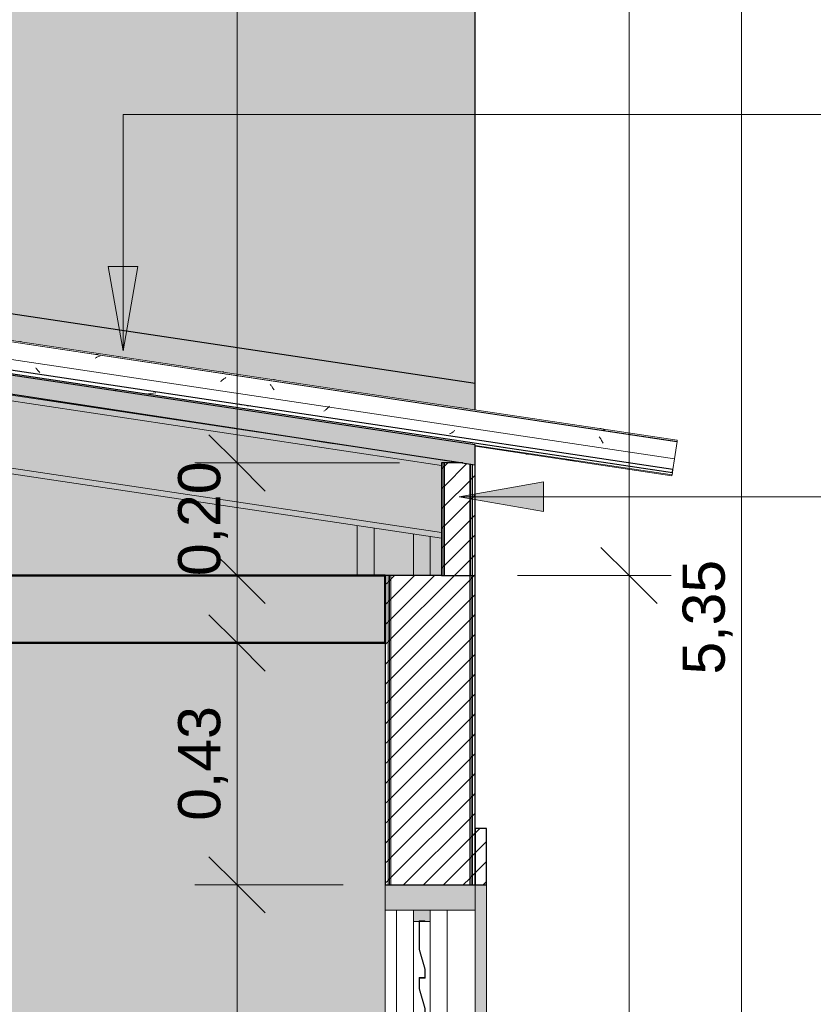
# Model space of a CAD drawing. Header units: metres. Extents: x -28.2 to 13.6, y -1.6 to 5.9.
# Tile 157 of 159: x 10 to 11.4, y 1.9 to 3.6. Entities that reach past the tile are written whole.
import ezdxf

# ---------------------------------------------------------------- set-up
doc = ezdxf.new("R2010")
doc.units = ezdxf.units.M
for name, color, linetype, lineweight in [('A-ANNO-DIMS', 7, 'Continuous', 9), ('A-ANNO-DIMS-50', 7, 'Continuous', 9), ('A-DETL-GENF', 7, 'Continuous', 5), ('A-FLOR', 7, 'Continuous', 5), ('A-FLOR-PATT', 7, 'Continuous', 50), ('A-GLAZ', 7, 'Continuous', 5), ('A-GLAZ-CWMG', 7, 'Continuous', 5), ('A-ROOF', 7, 'Continuous', 5), ('A-ROOF-OTLN', 7, 'Continuous', 5), ('A-ROOF-PATT', 7, 'Continuous', 5), ('A-WALL', 7, 'Continuous', 5), ('A-WALL-PATT', 7, 'Continuous', 5), ('G-ANNO-TEXT', 7, 'Continuous', 9), ('I-WALL', 7, 'Continuous', 5), ('S-BEAM', 7, 'Continuous', 5)]:
    doc.layers.add(name, color=color, linetype=linetype, lineweight=lineweight)
doc.layers.add('A-DETL', color=7, linetype='Continuous', lineweight=5, true_color=0x00a600)
doc.styles.add('Arial_1', font='arial.ttf', dxfattribs={"height": 0.075})
doc.dimstyles.new('Com_linha__ref__contínua__-_Cor_Vermelha_Arial_1_5mm', dxfattribs={"dimscale": 0.3048, "dimtxt": 0.076519, "dimasz": 0.328084, "dimexe": 0.246063, "dimexo": 0.246063, "dimgap": 0.024606, "dimtad": 1, "dimrnd": 0.01, "dimzin": 0, "dimdsep": 46, "dimtxsty": 'Arial_1', "dimblk1": 'OBLIQUE', "dimblk2": 'OBLIQUE', "dimsah": 1, "dimcen": 0.09, "dimdle": 0.246063, "dimazin": 0, "dimtfac": 1, "dimtdec": 4, "dimtix": 1, "dimtmove": 0, "dimatfit": 3, "dimfxl": 1, "dimtvp": 1, "dimtolj": 1, "dimtzin": 0, "dimarcsym": 2})
pattern_1 = [(45, (7.486623, 2.812), (-0.01767767, 0.01767767), [])]

# ---------------------------------------------------------------- blocks, each defined once
blk = doc.blocks.new('JANELA DE CORRE_398-CASA 20')
at = {"layer": 'A-GLAZ', "true_color": 0xf4f4f4}
h = blk.add_hatch(color=7, dxfattribs=at)
h.paths.add_polyline_path([(-11.366, 1.1), (-11.235, 1.1), (-11.235, 1.145), (-11.395, 1.145), (-11.395, 1.1), (-11.375, 1.1)])
h.paths.add_polyline_path([(-11.375, 2.055), (-11.235, 2.055), (-11.235, 2.1), (-11.395, 2.1), (-11.395, 2.055)])
h = blk.add_hatch(color=7, dxfattribs=at)
h.paths.add_polyline_path([(-11.345, 1.145), (-11.315, 1.145), (-11.315, 1.165), (-11.345, 1.165), (-11.345, 1.1613)])
h.paths.add_polyline_path([(-11.345, 2.035), (-11.315, 2.035), (-11.315, 2.055), (-11.345, 2.055), (-11.345, 2.049)])
blk.add_hatch(color=7, dxfattribs=at).paths.add_polyline_path([(-11.325, 1.165), (-11.324, 1.165), (-11.324, 1.1801), (-11.334, 1.2151), (-11.334, 1.234), (-11.324, 1.234), (-11.324, 1.2501), (-11.334, 1.2851), (-11.334, 1.304), (-11.324, 1.3045), (-11.324, 1.3201), (-11.334, 1.3551), (-11.334, 1.374), (-11.324, 1.374), (-11.3241, 1.3904), (-11.334, 1.4251), (-11.334, 1.444), (-11.324, 1.444), (-11.324, 1.4601), (-11.334, 1.4951), (-11.334, 1.514), (-11.324, 1.514), (-11.324, 1.5301), (-11.334, 1.5651), (-11.334, 1.584), (-11.324, 1.584), (-11.324, 1.6001), (-11.334, 1.6351), (-11.334, 1.654), (-11.324, 1.654), (-11.324, 1.6701), (-11.334, 1.7054), (-11.334, 1.724), (-11.324, 1.724), (-11.324, 1.7401), (-11.334, 1.7751), (-11.334, 1.794), (-11.324, 1.794), (-11.324, 1.8101), (-11.334, 1.8451), (-11.334, 1.864), (-11.324, 1.864), (-11.324, 1.8801), (-11.334, 1.9151), (-11.334, 1.934), (-11.324, 1.9345), (-11.324, 1.9501), (-11.334, 1.9851), (-11.334, 2.035), (-11.335, 2.035), (-11.335, 1.985), (-11.325, 1.95), (-11.325, 1.935), (-11.335, 1.9345), (-11.335, 1.915), (-11.325, 1.88), (-11.325, 1.865), (-11.335, 1.865), (-11.335, 1.845), (-11.325, 1.81), (-11.325, 1.795), (-11.335, 1.795), (-11.335, 1.775), (-11.325, 1.74), (-11.325, 1.725), (-11.335, 1.725), (-11.335, 1.705), (-11.325, 1.67), (-11.325, 1.655), (-11.335, 1.655), (-11.335, 1.635), (-11.325, 1.6), (-11.325, 1.585), (-11.335, 1.585), (-11.335, 1.565), (-11.325, 1.53), (-11.325, 1.515), (-11.335, 1.515), (-11.335, 1.495), (-11.325, 1.46), (-11.325, 1.445), (-11.335, 1.445), (-11.335, 1.425), (-11.325, 1.39), (-11.325, 1.375), (-11.335, 1.375), (-11.335, 1.355), (-11.325, 1.32), (-11.325, 1.305), (-11.335, 1.3045), (-11.335, 1.285), (-11.325, 1.25), (-11.325, 1.235), (-11.335, 1.235), (-11.335, 1.215), (-11.325, 1.18)])
at = {"layer": 'A-GLAZ', "lineweight": 15}
for p, q in [((-11.395, 2.1), (-11.395, 2.055)), ((-11.235, 2.1), (-11.395, 2.1)), ((-11.235, 2.055), (-11.235, 2.1)), ((-11.395, 2.055), (-11.235, 2.055)), ((-11.345, 2.055), (-11.345, 2.035)), ((-11.315, 2.055), (-11.345, 2.055)), ((-11.315, 2.035), (-11.315, 2.055)), ((-11.345, 2.035), (-11.315, 2.035)), ((-11.325, 2.036), (-11.335, 2.036)), ((-11.335, 2.036), (-11.335, 1.985)), ((-11.334, 1.9851), (-11.334, 2.035)), ((-11.334, 2.035), (-11.325, 2.035)), ((-11.325, 2.035), (-11.325, 2.036)), ((-11.335, 1.985), (-11.325, 1.95)), ((-11.324, 1.9501), (-11.334, 1.9851)), ((-11.325, 1.95), (-11.325, 1.935)), ((-11.324, 1.934), (-11.324, 1.9501)), ((-11.325, 1.935), (-11.335, 1.935)), ((-11.335, 1.935), (-11.335, 1.915)), ((-11.334, 1.9151), (-11.334, 1.934)), ((-11.334, 1.934), (-11.324, 1.934)), ((-11.335, 1.915), (-11.325, 1.88)), ((-11.324, 1.8801), (-11.334, 1.9151)), ((-11.325, 1.88), (-11.325, 1.865)), ((-11.324, 1.864), (-11.324, 1.8801)), ((-11.325, 1.865), (-11.335, 1.865)), ((-11.335, 1.865), (-11.335, 1.845)), ((-11.334, 1.8451), (-11.334, 1.864)), ((-11.334, 1.864), (-11.324, 1.864)), ((-11.335, 1.845), (-11.325, 1.81)), ((-11.324, 1.8101), (-11.334, 1.8451)), ((-11.325, 1.81), (-11.325, 1.795)), ((-11.324, 1.794), (-11.324, 1.8101)), ((-11.325, 1.795), (-11.335, 1.795)), ((-11.335, 1.795), (-11.335, 1.775)), ((-11.334, 1.7751), (-11.334, 1.794)), ((-11.334, 1.794), (-11.324, 1.794)), ((-11.335, 1.775), (-11.325, 1.74)), ((-11.324, 1.7401), (-11.334, 1.7751)), ((-11.325, 1.74), (-11.325, 1.725)), ((-11.324, 1.724), (-11.324, 1.7401)), ((-11.325, 1.725), (-11.335, 1.725)), ((-11.335, 1.725), (-11.335, 1.705)), ((-11.334, 1.7051), (-11.334, 1.724)), ((-11.334, 1.724), (-11.324, 1.724)), ((-11.335, 1.705), (-11.325, 1.67)), ((-11.324, 1.6701), (-11.334, 1.7051)), ((-11.325, 1.67), (-11.325, 1.655)), ((-11.324, 1.654), (-11.324, 1.6701)), ((-11.325, 1.655), (-11.335, 1.655)), ((-11.335, 1.655), (-11.335, 1.635)), ((-11.334, 1.6351), (-11.334, 1.654)), ((-11.334, 1.654), (-11.324, 1.654)), ((-11.335, 1.635), (-11.325, 1.6)), ((-11.324, 1.6001), (-11.334, 1.6351)), ((-11.325, 1.6), (-11.325, 1.585)), ((-11.324, 1.584), (-11.324, 1.6001)), ((-11.325, 1.585), (-11.335, 1.585)), ((-11.335, 1.585), (-11.335, 1.565)), ((-11.334, 1.5651), (-11.334, 1.584)), ((-11.334, 1.584), (-11.324, 1.584)), ((-11.335, 1.565), (-11.325, 1.53)), ((-11.324, 1.5301), (-11.334, 1.5651)), ((-11.325, 1.53), (-11.325, 1.515)), ((-11.324, 1.514), (-11.324, 1.5301)), ((-11.325, 1.515), (-11.335, 1.515)), ((-11.335, 1.515), (-11.335, 1.495)), ((-11.334, 1.4951), (-11.334, 1.514)), ((-11.334, 1.514), (-11.324, 1.514)), ((-11.335, 1.495), (-11.325, 1.46)), ((-11.324, 1.4601), (-11.334, 1.4951)), ((-11.325, 1.46), (-11.325, 1.445)), ((-11.324, 1.444), (-11.324, 1.4601)), ((-11.325, 1.445), (-11.335, 1.445)), ((-11.335, 1.445), (-11.335, 1.425)), ((-11.334, 1.4251), (-11.334, 1.444)), ((-11.334, 1.444), (-11.324, 1.444)), ((-11.335, 1.425), (-11.325, 1.39)), ((-11.324, 1.3901), (-11.334, 1.4251)), ((-11.325, 1.39), (-11.325, 1.375)), ((-11.324, 1.374), (-11.324, 1.3901)), ((-11.325, 1.375), (-11.335, 1.375)), ((-11.335, 1.375), (-11.335, 1.355)), ((-11.334, 1.3551), (-11.334, 1.374)), ((-11.334, 1.374), (-11.324, 1.374)), ((-11.335, 1.355), (-11.325, 1.32)), ((-11.324, 1.3201), (-11.334, 1.3551)), ((-11.325, 1.32), (-11.325, 1.305)), ((-11.324, 1.304), (-11.324, 1.3201)), ((-11.325, 1.305), (-11.335, 1.305)), ((-11.335, 1.305), (-11.335, 1.285)), ((-11.334, 1.2851), (-11.334, 1.304)), ((-11.334, 1.304), (-11.324, 1.304)), ((-11.335, 1.285), (-11.325, 1.25)), ((-11.324, 1.2501), (-11.334, 1.2851)), ((-11.325, 1.25), (-11.325, 1.235)), ((-11.324, 1.234), (-11.324, 1.2501)), ((-11.325, 1.235), (-11.335, 1.235)), ((-11.335, 1.235), (-11.335, 1.215)), ((-11.334, 1.2151), (-11.334, 1.234)), ((-11.334, 1.234), (-11.324, 1.234)), ((-11.335, 1.215), (-11.325, 1.18)), ((-11.324, 1.1801), (-11.334, 1.2151)), ((-11.325, 1.18), (-11.325, 1.165)), ((-11.324, 1.165), (-11.324, 1.1801)), ((-11.345, 1.165), (-11.345, 1.145)), ((-11.315, 1.165), (-11.345, 1.165)), ((-11.325, 1.165), (-11.324, 1.165)), ((-11.315, 1.145), (-11.315, 1.165)), ((-11.395, 1.145), (-11.395, 1.1)), ((-11.235, 1.145), (-11.395, 1.145)), ((-11.345, 1.145), (-11.315, 1.145)), ((-11.235, 1.1), (-11.235, 1.145)), ((-11.395, 1.1), (-11.235, 1.1))]:
    blk.add_line(p, q, dxfattribs=at)
at = {"layer": 'A-GLAZ'}
for p, q in [((-11.395, 1.145), (-11.395, 2.055)), ((-11.375, 1.145), (-11.375, 2.055)), ((-11.285, 2.055), (-11.285, 1.145)), ((-11.235, 2.055), (-11.235, 1.145)), ((-11.345, 2.035), (-11.345, 1.165)), ((-11.345, 1.165), (-11.345, 2.035)), ((-11.315, 1.165), (-11.315, 2.035)), ((-11.315, 2.035), (-11.315, 1.165))]:
    blk.add_line(p, q, dxfattribs=at)
blk = doc.blocks.new('FP_190-CASA 2')
at = {"layer": 'A-GLAZ-CWMG', "color": 9, "true_color": 0xc0c0c0}
for p, q in [((-11.8753, 2.979), (-11.8762, 2.9787)), ((-11.8743, 2.9793), (-11.8753, 2.979)), ((-11.8733, 2.9797), (-11.8743, 2.9793)), ((-11.0752, 2.8567), (-11.0586, 2.8542))]:
    blk.add_line(p, q, dxfattribs=at)
at = {"layer": 'A-GLAZ-CWMG'}
blk.add_line((-11.235, 2.8812), (-10.8852, 2.8288), dxfattribs=at)
blk = doc.blocks.new('FP_191-CASA 2')
at = {"layer": 'A-GLAZ-CWMG', "color": 9, "true_color": 0xc0c0c0}
for p, q in [((-12.0155, 3.018), (-12.0162, 3.019)), ((-12.0148, 3.0171), (-12.0155, 3.018)), ((-12.0141, 3.0162), (-12.0148, 3.0171)), ((-12.0134, 3.0153), (-12.0141, 3.0162)), ((-12.0126, 3.0145), (-12.0134, 3.0153)), ((-12.0119, 3.0136), (-12.0126, 3.0145)), ((-12.0112, 3.0129), (-12.0119, 3.0136)), ((-12.0104, 3.0121), (-12.0112, 3.0129)), ((-12.0097, 3.0114), (-12.0104, 3.0121)), ((-12.009, 3.0107), (-12.0097, 3.0114)), ((-11.6553, 2.9548), (-11.6561, 2.9552)), ((-11.6545, 2.9545), (-11.6553, 2.9548)), ((-11.6537, 2.9542), (-11.6545, 2.9545)), ((-11.6529, 2.9539), (-11.6537, 2.9542)), ((-11.6521, 2.9537), (-11.6529, 2.9539)), ((-11.6513, 2.9535), (-11.6521, 2.9537)), ((-11.6395, 2.9517), (-11.6403, 2.9518)), ((-11.6386, 2.9517), (-11.6395, 2.9517)), ((-11.6378, 2.9517), (-11.6386, 2.9517)), ((-11.6369, 2.9517), (-11.6378, 2.9517)), ((-11.6361, 2.9518), (-11.6369, 2.9517)), ((-11.6352, 2.9519), (-11.6361, 2.9518)), ((-11.6343, 2.9521), (-11.6352, 2.9519)), ((-11.503, 2.9428), (-11.504, 2.9421)), ((-11.502, 2.9436), (-11.503, 2.9428)), ((-11.5011, 2.9445), (-11.502, 2.9436)), ((-11.5001, 2.9453), (-11.5011, 2.9445)), ((-11.4991, 2.9462), (-11.5001, 2.9453)), ((-11.4981, 2.9471), (-11.4991, 2.9462)), ((-11.4971, 2.948), (-11.4981, 2.9471)), ((-11.4962, 2.9489), (-11.4971, 2.948)), ((-11.4952, 2.9499), (-11.4962, 2.9489)), ((-11.4942, 2.9509), (-11.4952, 2.9499)), ((-11.2732, 2.9063), (-11.2742, 2.9056)), ((-11.2723, 2.907), (-11.2732, 2.9063)), ((-11.2713, 2.9077), (-11.2723, 2.907)), ((-11.2798, 2.9022), (-11.2807, 2.9018)), ((-11.2789, 2.9027), (-11.2798, 2.9022)), ((-11.2779, 2.9032), (-11.2789, 2.9027)), ((-11.277, 2.9037), (-11.2779, 2.9032)), ((-11.2761, 2.9043), (-11.277, 2.9037)), ((-11.2751, 2.9049), (-11.2761, 2.9043)), ((-11.2742, 2.9056), (-11.2751, 2.9049))]:
    blk.add_line(p, q, dxfattribs=at)
blk = doc.blocks.new('FP_192-CASA 2')
at = {"layer": 'A-GLAZ-CWMG'}
blk.add_line((-10.8763, 2.8882), (-15.3063, 3.5527), dxfattribs=at)
at = {"layer": 'A-GLAZ-CWMG', "color": 9, "true_color": 0xc0c0c0}
for p, q in [((-11.9099, 3.0369), (-11.911, 3.0362)), ((-11.9087, 3.0376), (-11.9099, 3.0369)), ((-11.9076, 3.0382), (-11.9087, 3.0376)), ((-11.9064, 3.0387), (-11.9076, 3.0382)), ((-11.9053, 3.0392), (-11.9064, 3.0387)), ((-11.9042, 3.0397), (-11.9053, 3.0392)), ((-11.903, 3.0401), (-11.9042, 3.0397)), ((-11.9019, 3.0405), (-11.903, 3.0401)), ((-11.6867, 2.9957), (-11.6879, 2.9947)), ((-11.6855, 2.9967), (-11.6867, 2.9957)), ((-11.6843, 2.9977), (-11.6855, 2.9967)), ((-11.6831, 2.9986), (-11.6843, 2.9977)), ((-11.6819, 2.9995), (-11.6831, 2.9986)), ((-11.6807, 3.0003), (-11.6819, 2.9995)), ((-11.6796, 3.0011), (-11.6807, 3.0003)), ((-11.6784, 3.0019), (-11.6796, 3.0011)), ((-11.5988, 2.9886), (-11.5997, 2.9897)), ((-11.5979, 2.9875), (-11.5988, 2.9886)), ((-11.597, 2.9864), (-11.5979, 2.9875)), ((-11.5962, 2.9852), (-11.597, 2.9864)), ((-11.5953, 2.9839), (-11.5962, 2.9852)), ((-11.5944, 2.9826), (-11.5953, 2.9839)), ((-11.5936, 2.9813), (-11.5944, 2.9826)), ((-11.5927, 2.9799), (-11.5936, 2.9813)), ((-11.0138, 2.8954), (-11.0147, 2.8967)), ((-11.013, 2.8941), (-11.0138, 2.8954)), ((-11.0121, 2.8927), (-11.013, 2.8941)), ((-11.0113, 2.8912), (-11.0121, 2.8927)), ((-11.0104, 2.8898), (-11.0113, 2.8912)), ((-11.0096, 2.8883), (-11.0104, 2.8898)), ((-11.0088, 2.8868), (-11.0096, 2.8883)), ((-11.0079, 2.8852), (-11.0088, 2.8868))]:
    blk.add_line(p, q, dxfattribs=at)
blk = doc.blocks.new('FP_193-CASA 2')
at = {"layer": 'A-GLAZ-CWMG'}
blk.add_line((-10.8764, 2.8879), (-15.3064, 3.5524), dxfattribs=at)
at = {"layer": 'A-GLAZ-CWMG', "color": 9, "true_color": 0xc0c0c0}
for p, q in [((-11.9092, 3.043), (-11.9101, 3.0429)), ((-11.9081, 3.043), (-11.9092, 3.043)), ((-11.9071, 3.043), (-11.9081, 3.043)), ((-11.906, 3.0429), (-11.9071, 3.043)), ((-11.6777, 3.0082), (-11.6784, 3.0081))]:
    blk.add_line(p, q, dxfattribs=at)
blk = doc.blocks.new('Rectangular Mullion - Telha Fibrocimento - Ondulada-1909083-CASA 2')
at = {"layer": 'A-GLAZ-CWMG', "true_color": 0x808080}
h = blk.add_hatch(dxfattribs=at)
h.set_pattern_fill('FP_4', color=8, style=0, pattern_type=2)
h.set_pattern_definition([(50, (-14.575, 2.812), (0.364365, -0.031877), [0.0381, -0.4191]), (355, (-14.575, 2.812), (-0.070485, 0.382117), [0.03048, -0.33528]), (100.451, (-14.545, 2.81), (0.293886, 0.35023), [0.03238, -0.35618]), (46.184, (-14.575, 2.914), (0.54216, -0.084084), [0.05715, -0.62865]), (96.636, (-14.53, 2.907), (0.474805, 0.494854), [0.04857, -0.53427]), (351.184, (-14.575, 2.914), (0.47481, 0.49485), [0.04572, -0.50292]), (21, (-14.524, 2.888), (0.303226, -0.204528), [0.0381, -0.4191]), (326, (-14.524, 2.888), (0.123607, 0.36838), [0.03048, -0.33528]), (71.451, (-14.499, 2.871), (0.426833, 0.16384), [0.03238, -0.35618]), (37.5, (-14.575, 2.812), (0.0061807, 0.169108), [0.01676, -0.31445, 0.01676, -0.3236, -0.33655]), (37.5, (-14.575, 2.812), (0.0061807, 0.169108), [-0.67158, 0.01676, -0.31979]), (7.5, (-14.575, 2.812), (0.133641, 0.200358), [0.01676, -0.17729, 0.01676, -0.30683, -0.12827]), (7.5, (-14.575, 2.812), (0.133641, 0.200358), [-0.51765, 0.01676, -0.11151]), (327.5, (-14.688, 2.812), (0.2711816, -0.0114606), [0.01676, -0.11024, 0.01676, -0.37948, -0.52578]), (327.5, (-14.688, 2.812), (0.2711816, -0.0114606), [-0.52324, 0.01676, -0.50902]), (317.5, (-14.739, 2.812), (0.296258, 0.05085), [0.01676, -0.14834, 0.01676, -0.24638, -0.37338]), (317.5, (-14.739, 2.812), (0.296258, 0.05085), [-0.42824, 0.01676, -0.35662])])
h.paths.add_polyline_path([(-10.8846, 2.8329), (-10.8838, 2.8383), (-15.3138, 3.5028), (-15.3146, 3.4974), (-10.8877, 2.8333)])
at = {"layer": 'A-GLAZ-CWMG'}
for p, q in [((-10.8809, 2.8573), (-15.3109, 3.5218)), ((-10.8809, 2.8573), (-10.8763, 2.8882)), ((-10.8809, 2.8573), (-10.8838, 2.8382)), ((-10.8852, 2.8288), (-10.8846, 2.8329))]:
    blk.add_line(p, q, dxfattribs=at)
at = {"layer": 'A-GLAZ-CWMG', "lineweight": 25}
for p, q in [((-10.8838, 2.8383), (-15.3138, 3.5028)), ((-15.3146, 3.4974), (-10.8846, 2.8329)), ((-10.8846, 2.8329), (-10.8838, 2.8383))]:
    blk.add_line(p, q, dxfattribs=at)
at = {"layer": 'A-GLAZ-CWMG'}
for name in ['FP_193-CASA 2', 'FP_192-CASA 2', 'FP_191-CASA 2', 'FP_190-CASA 2']:
    blk.add_blockref(name, (0, 0), dxfattribs=at)
blk = doc.blocks.new('FP_195-CASA 2')
at = {"layer": 'A-GLAZ-CWMG'}
blk.add_line((-11.235, 2.8798), (-10.8854, 2.8274), dxfattribs=at)
blk = doc.blocks.new('FP_196-CASA 2')
at = {"layer": 'A-GLAZ-CWMG'}
blk.add_line((-10.876, 2.8904), (-15.306, 3.5549), dxfattribs=at)
at = {"layer": 'A-GLAZ-CWMG', "color": 9, "true_color": 0xc0c0c0}
for p, q in [((-11.6845, 3.012), (-11.6858, 3.0119)), ((-11.6833, 3.0119), (-11.6845, 3.012)), ((-11.6822, 3.0119), (-11.6833, 3.0119)), ((-11.5928, 2.9983), (-11.594, 2.9986)), ((-11.5916, 2.998), (-11.5928, 2.9983)), ((-11.5905, 2.9976), (-11.5916, 2.998)), ((-11.0117, 2.9112), (-11.0129, 2.9115)), ((-11.0106, 2.9109), (-11.0117, 2.9112)), ((-11.0094, 2.9105), (-11.0106, 2.9109)), ((-11.0082, 2.91), (-11.0094, 2.9105)), ((-11.0071, 2.9095), (-11.0082, 2.91)), ((-11.006, 2.9089), (-11.0071, 2.9095)), ((-11.0049, 2.9082), (-11.006, 2.9089))]:
    blk.add_line(p, q, dxfattribs=at)
blk = doc.blocks.new('Rectangular Mullion - Telha Fibrocimento - Ondulada-V194-CASA 2')
at = {"layer": 'A-GLAZ-CWMG'}
for p, q in [((-10.8763, 2.8882), (-10.876, 2.8904)), ((-10.8854, 2.8274), (-10.8853, 2.8284))]:
    blk.add_line(p, q, dxfattribs=at)
for name in ['FP_196-CASA 2', 'FP_195-CASA 2']:
    blk.add_blockref(name, (0, 0), dxfattribs=at)
blk = doc.blocks.new('FP_198-CASA 2')
at = {"layer": 'A-GLAZ-CWMG'}
blk.add_line((-11.235, 2.8798), (-10.8854, 2.8274), dxfattribs=at)
at = {"layer": 'A-GLAZ-CWMG', "color": 9, "true_color": 0xc0c0c0}
for p, q in [((-11.1446, 2.8659), (-11.1455, 2.8662)), ((-11.1437, 2.8656), (-11.1446, 2.8659)), ((-11.1428, 2.8654), (-11.1437, 2.8656))]:
    blk.add_line(p, q, dxfattribs=at)
blk = doc.blocks.new('FP_199-CASA 2')
at = {"layer": 'A-GLAZ-CWMG'}
blk.add_line((-10.876, 2.8904), (-15.306, 3.5549), dxfattribs=at)
at = {"layer": 'A-GLAZ-CWMG', "color": 9, "true_color": 0xc0c0c0}
for p, q in [((-12.0437, 3.066), (-12.0449, 3.0663)), ((-12.0426, 3.0656), (-12.0437, 3.066)), ((-12.0414, 3.0652), (-12.0426, 3.0656)), ((-12.0403, 3.0647), (-12.0414, 3.0652)), ((-11.8703, 3.0395), (-11.8537, 3.037)), ((-11.5688, 2.9945), (-11.5523, 2.992)), ((-11.2674, 2.9494), (-11.2508, 2.9469))]:
    blk.add_line(p, q, dxfattribs=at)
blk = doc.blocks.new('Rectangular Mullion - Telha Fibrocimento - Ondulada-V197-CASA 2')
at = {"layer": 'A-GLAZ-CWMG'}
for p, q in [((-10.876, 2.89), (-10.876, 2.8904)), ((-10.8854, 2.8274), (-10.8854, 2.8279))]:
    blk.add_line(p, q, dxfattribs=at)
for name in ['FP_199-CASA 2', 'FP_198-CASA 2']:
    blk.add_blockref(name, (0, 0), dxfattribs=at)
blk = doc.blocks.new('LONGARINA_STEEL_FRAME - LONGARINA_STEEL_FRAME-1917798-CASA 2')
at = {"layer": 'A-ROOF', "true_color": 0x9fa09c}
for points in [[(-11.295, 2.8456), (-11.295, 2.85), (-11.2571, 2.85), (-11.4807, 2.8836), (-15.2773, 3.453), (-15.2787, 3.4432), (-11.3019, 2.8466)], [(-11.295, 2.7263), (-11.295, 2.8456), (-15.2787, 3.4432), (-15.2962, 3.3265), (-11.366, 2.7369)], [(-11.295, 2.7162), (-11.295, 2.7263), (-15.2962, 3.3265), (-15.2977, 3.3166), (-11.366, 2.7268)]]:
    blk.add_hatch(color=253, dxfattribs=at).paths.add_polyline_path(points)
h = blk.add_hatch(color=253, dxfattribs=at)
h.paths.add_polyline_path([(-11.4762, 2.8829), (-11.4762, 2.8835), (-11.4978, 2.8868), (-11.4979, 2.8861), (-11.4807, 2.8836)])
h.paths.add_polyline_path([(-11.5236, 2.89), (-11.5235, 2.8907), (-11.5453, 2.894), (-11.5454, 2.8933), (-11.5253, 2.8903)])
h.paths.add_polyline_path([(-13.2315, 3.1462), (-13.2315, 3.1482), (-13.251, 3.1511), (-13.251, 3.1545), (-13.2525, 3.1547), (-13.2533, 3.1495)])
h.paths.add_polyline_path([(-13.279, 3.1533), (-13.2782, 3.1587), (-13.2802, 3.159), (-13.2807, 3.1556), (-13.3005, 3.1585), (-13.3008, 3.1566), (-13.2792, 3.1533)])
h.paths.add_polyline_path([(-15.0858, 3.4243), (-15.0858, 3.4263), (-15.1053, 3.4293), (-15.1046, 3.4376), (-15.106, 3.4378), (-15.1076, 3.4276), (-15.095, 3.4257)])
h.paths.add_polyline_path([(-15.1333, 3.4314), (-15.1317, 3.4417), (-15.1337, 3.442), (-15.1349, 3.4337), (-15.1547, 3.4367), (-15.155, 3.4347), (-15.1349, 3.4317)])
at = {"layer": 'A-ROOF'}
for p, q in [((-11.295, 2.8456), (-15.2787, 3.4432)), ((-11.295, 2.7263), (-15.2962, 3.3265)), ((-11.295, 2.7162), (-15.2977, 3.3166)), ((-11.5454, 2.8933), (-13.2315, 3.1462)), ((-11.4979, 2.8861), (-11.5236, 2.89)), ((-11.265, 2.8512), (-11.4762, 2.8829))]:
    blk.add_line(p, q, dxfattribs=at)
at = {"layer": 'A-ROOF', "lineweight": 15}
for p, q in [((-11.5453, 2.894), (-11.5454, 2.8933)), ((-11.5454, 2.8933), (-11.5236, 2.89)), ((-11.5236, 2.89), (-11.5235, 2.8907)), ((-11.4978, 2.8868), (-11.4979, 2.8861)), ((-11.4979, 2.8861), (-11.4762, 2.8829))]:
    blk.add_line(p, q, dxfattribs=at)
blk = doc.blocks.new('STEEL_FRAME - STEEL_FRAME-1931888-CASA 2')
at = {"layer": 'S-BEAM', "true_color": 0x9fa09c}
h = blk.add_hatch(color=253, dxfattribs=at)
h.paths.add_polyline_path([(-11.385, 2.65), (-11.345, 2.65), (-11.345, 2.7237), (-11.415, 2.7342), (-11.415, 2.65), (-11.3875, 2.65)])
h.paths.add_polyline_path([(-11.345, 2.8632), (-11.345, 2.8634), (-11.366, 2.8664)])
h = blk.add_hatch(color=253, dxfattribs=at)
h.paths.add_polyline_path([(-11.315, 2.65), (-11.315, 2.7192), (-11.345, 2.7237), (-11.345, 2.65), (-11.325, 2.65)])
h.paths.add_polyline_path([(-11.315, 2.8587), (-11.315, 2.8588), (-11.325, 2.8602)])
blk.add_hatch(color=253, dxfattribs=at).paths.add_polyline_path([(-11.435, 2.65), (-11.415, 2.65), (-11.415, 2.7342), (-11.445, 2.7387), (-11.445, 2.65)])
at = {"layer": 'S-BEAM'}
for p, q in [((-11.3903, 2.87), (-11.3881, 2.87)), ((-11.445, 2.65), (-11.445, 2.7387)), ((-11.415, 2.65), (-11.415, 2.7342)), ((-11.345, 2.65), (-11.345, 2.7237)), ((-11.315, 2.65), (-11.315, 2.7192))]:
    blk.add_line(p, q, dxfattribs=at)
blk = doc.blocks.new('Paredes 1 - Paredes 1-2288142-CASA 2')
at = {"layer": 'A-WALL', "true_color": 0x808080}
h = blk.add_hatch(dxfattribs=at)
h.set_pattern_fill('FP_1', color=8, style=0, pattern_type=2)
h.set_pattern_definition([(45, (-14.575, 2.812), (-0.01767767, 0.01767767), [])])
h.paths.add_polyline_path([(-11.215, 1), (-11.215, 1.1), (-11.235, 1.1), (-11.235, 1)])
h.paths.add_polyline_path([(-11.215, 2.1), (-11.215, 2.2), (-11.235, 2.2), (-11.235, 2.1)])
at = {"layer": 'A-WALL', "true_color": 0xc0c0c0}
h = blk.add_hatch(color=9, dxfattribs=at)
h.paths.add_polyline_path([(-11.235, 1.1), (-11.215, 1.1), (-11.215, 1.12), (-11.235, 1.12)])
h.paths.add_polyline_path([(-11.215, 1.1365), (-11.215, 2.1), (-11.235, 2.1), (-11.235, 1.1372)])
at = {"layer": 'A-WALL', "lineweight": 25}
for p, q in [((-11.215, 2.2), (-11.235, 2.2)), ((-11.235, 2.2), (-11.235, 2.1)), ((-11.215, 2.1), (-11.215, 2.2)), ((-11.235, 2.1), (-11.215, 2.1)), ((-11.215, 1.1), (-11.235, 1.1)), ((-11.235, 1.1), (-11.235, 1)), ((-11.215, 1), (-11.215, 1.1)), ((-11.235, 1), (-11.215, 1))]:
    blk.add_line(p, q, dxfattribs=at)
at = {"layer": 'A-WALL'}
for p, q in [((-11.215, 2.1), (-11.215, 1.1365)), ((-11.215, 1.12), (-11.215, 1.1))]:
    blk.add_line(p, q, dxfattribs=at)
blk = doc.blocks.new('DIMBLOCK60-CASA 2')
at = {"layer": 'A-ANNO-DIMS-50', "color": 242, "true_color": 0xbd2b2e, "transparency": 16777216}
for p, q in [((10.403, 2.1), (10.353, 2.15)), ((10.403, 2.1), (10.328, 2.1)), ((10.403, 1.1), (10.403, 2.1)), ((10.403, 2.1), (10.453, 2.05)), ((10.403, 2.1), (10.5916, 2.1)), ((10.403, 1.1), (10.353, 1.15)), ((10.403, 1.1), (10.328, 1.1)), ((10.403, 1.1), (10.453, 1.05)), ((10.403, 1.1), (10.5916, 1.1))]:
    blk.add_line(p, q, dxfattribs=at)
at = {"layer": 'A-ANNO-DIMS-50', "color": 0, "transparency": 16777216, "insert": (10.2982, 1.4988), "char_height": 0.075, "width": 0.242979, "attachment_point": 1, "rotation": 90, "line_spacing_factor": 0.941778, "style": 'Arial_1'}
blk.add_mtext('1,00', dxfattribs=at)
blk = doc.blocks.new('_Oblique')
at = {"color": 0, "linetype": 'ByBlock', "lineweight": -2}
blk.add_line((-0.5, -0.5), (0.5, 0.5), dxfattribs=at)
blk = doc.blocks.new('DIMBLOCK61-CASA 2')
at = {"layer": 'A-ANNO-DIMS-50', "color": 242, "true_color": 0xbd2b2e, "transparency": 16777216}
for p, q in [((10.403, 2.1), (10.403, 2.605)), ((10.403, 2.53), (10.353, 2.58)), ((10.403, 2.53), (10.328, 2.53)), ((10.403, 2.53), (10.453, 2.48)), ((10.403, 2.53), (10.4073, 2.53)), ((10.403, 2.1), (10.353, 2.15)), ((10.403, 2.1), (10.328, 2.1)), ((10.403, 2.1), (10.453, 2.05)), ((10.403, 2.1), (10.5916, 2.1))]:
    blk.add_line(p, q, dxfattribs=at)
at = {"layer": 'A-ANNO-DIMS-50', "color": 0, "transparency": 16777216, "insert": (10.2982, 2.2138), "char_height": 0.075, "width": 0.242979, "attachment_point": 1, "rotation": 90, "line_spacing_factor": 0.941778, "style": 'Arial_1'}
blk.add_mtext('0,43', dxfattribs=at)
blk = doc.blocks.new('DIMBLOCK62-CASA 2')
at = {"layer": 'A-ANNO-DIMS-50', "color": 242, "true_color": 0xbd2b2e, "transparency": 16777216}
for p, q in [((10.403, 2.925), (10.403, 2.575)), ((10.403, 2.85), (10.353, 2.9)), ((10.403, 2.85), (10.328, 2.85)), ((10.403, 2.85), (10.453, 2.8)), ((10.403, 2.85), (10.6916, 2.85)), ((10.403, 2.65), (10.353, 2.7)), ((10.403, 2.65), (10.3987, 2.65)), ((10.403, 2.65), (10.453, 2.6)), ((10.403, 2.65), (10.478, 2.65))]:
    blk.add_line(p, q, dxfattribs=at)
at = {"layer": 'A-ANNO-DIMS-50', "color": 0, "transparency": 16777216, "insert": (10.2982, 2.6488), "char_height": 0.075, "width": 0.242979, "attachment_point": 1, "rotation": 90, "line_spacing_factor": 0.941778, "style": 'Arial_1'}
blk.add_mtext('0,20', dxfattribs=at)
blk = doc.blocks.new('DIMBLOCK63-CASA 2')
at = {"layer": 'A-ANNO-DIMS-50', "color": 242, "true_color": 0xbd2b2e, "transparency": 16777216}
for p, q in [((10.403, 5.325), (10.403, 2.775)), ((10.403, 5.25), (10.353, 5.3)), ((10.403, 5.25), (10.3987, 5.25)), ((10.403, 5.25), (10.453, 5.2)), ((10.403, 5.25), (10.478, 5.25)), ((10.403, 2.85), (10.353, 2.9)), ((10.403, 2.85), (10.328, 2.85)), ((10.403, 2.85), (10.453, 2.8)), ((10.403, 2.85), (10.6916, 2.85))]:
    blk.add_line(p, q, dxfattribs=at)
at = {"layer": 'A-ANNO-DIMS-50', "color": 0, "transparency": 16777216, "insert": (10.2982, 3.9488), "char_height": 0.075, "width": 0.242979, "attachment_point": 1, "rotation": 90, "line_spacing_factor": 0.941778, "style": 'Arial_1'}
blk.add_mtext('2,40', dxfattribs=at)
blk = doc.blocks.new('DIMBLOCK71-CASA 2')
at = {"layer": 'A-ANNO-DIMS-50', "color": 242, "true_color": 0xbd2b2e, "transparency": 16777216}
for p, q in [((11.1, 5.325), (11.1, 2.65)), ((11.1, 5.25), (11.05, 5.3)), ((11.1, 5.25), (10.9216, 5.25)), ((11.1, 5.25), (11.15, 5.2)), ((11.1, 5.25), (11.175, 5.25)), ((11.1, 2.65), (11.05, 2.7)), ((11.1, 2.65), (10.9016, 2.65)), ((11.1, 2.65), (11.15, 2.6)), ((11.1, 2.65), (11.175, 2.65))]:
    blk.add_line(p, q, dxfattribs=at)
at = {"layer": 'A-ANNO-DIMS-50', "color": 0, "transparency": 16777216, "insert": (10.9951, 3.8488), "char_height": 0.075, "width": 0.242979, "attachment_point": 1, "rotation": 90, "line_spacing_factor": 0.941778, "style": 'Arial_1'}
blk.add_mtext('2,60', dxfattribs=at)
blk = doc.blocks.new('DIMBLOCK72-CASA 2')
at = {"layer": 'A-ANNO-DIMS-50', "color": 242, "true_color": 0xbd2b2e, "transparency": 16777216}
for p, q in [((11.1, 2.65), (11.05, 2.7)), ((11.1, 2.65), (10.9016, 2.65)), ((11.1, 2.65), (11.1, -0.175)), ((11.1, 2.65), (11.15, 2.6)), ((11.1, 2.65), (11.175, 2.65)), ((11.1, -0.1), (11.05, -0.05)), ((11.1, -0.1), (11.0957, -0.1)), ((11.1, -0.1), (11.15, -0.15)), ((11.1, -0.1), (11.175, -0.1))]:
    blk.add_line(p, q, dxfattribs=at)
at = {"layer": 'A-ANNO-DIMS-50', "color": 0, "transparency": 16777216, "insert": (10.9951, 1.1738), "char_height": 0.075, "width": 0.242979, "attachment_point": 1, "rotation": 90, "line_spacing_factor": 0.941778, "style": 'Arial_1'}
blk.add_mtext('2,75', dxfattribs=at)
blk = doc.blocks.new('DIMBLOCK74-CASA 2')
at = {"layer": 'A-ANNO-DIMS-50', "color": 242, "true_color": 0xbd2b2e, "transparency": 16777216}
for p, q in [((11.3, 5.325), (11.3, -0.175)), ((11.3, 5.25), (11.25, 5.3)), ((11.3, 5.25), (10.9216, 5.25)), ((11.3, 5.25), (11.35, 5.2)), ((11.3, 5.25), (11.375, 5.25)), ((11.3, -0.1), (11.25, -0.05)), ((11.3, -0.1), (11.2957, -0.1)), ((11.3, -0.1), (11.35, -0.15)), ((11.3, -0.1), (11.375, -0.1))]:
    blk.add_line(p, q, dxfattribs=at)
at = {"layer": 'A-ANNO-DIMS-50', "color": 0, "transparency": 16777216, "insert": (11.1951, 2.4738), "char_height": 0.075, "width": 0.242979, "attachment_point": 1, "rotation": 90, "line_spacing_factor": 0.941778, "style": 'Arial_1'}
blk.add_mtext('5,35', dxfattribs=at)

msp = doc.modelspace()

# ---------------------------------------------------------------- hatches: boundary and pattern name
at = {"layer": 'A-DETL-GENF', "true_color": 0xffee7f}
h = msp.add_hatch(color=41, dxfattribs=at)
h.paths.add_polyline_path([(10.8266, 2.8466), (10.8266, 2.8825), (6.7466, 3.4942), (6.7466, 3.4697), (10.8266, 2.8466)])
h.paths.add_polyline_path([(10.8266, 2.9919), (10.8266, 5.225), (6.5916, 5.225), (6.5916, 4.27), (6.7666, 4.27), (6.7666, 4.225), (6.7492, 4.225), (6.7466, 4.25), (6.747, 3.6038), (10.8259, 2.992)])
at = {"layer": 'A-FLOR-PATT', "lineweight": 5, "true_color": 0x808080}
h = msp.add_hatch(dxfattribs=at)
h.set_pattern_fill('FP_2', color=8, style=0, pattern_type=2)
h.set_pattern_definition([(0, (7.486623, 2.812), (0.2032, 0.0508), [0.01676, -0.13564, 0.01676, -0.13564, -0.8128]), (0, (7.486623, 2.812), (0.2032, 0.0508), [-0.3048, 0.01676, -0.28804, 0.01676, -0.13564, -0.3556]), (0, (7.486623, 2.812), (0.2032, 0.0508), [-0.762, 0.01676, -0.08484, 0.01676, -0.23724]), (120, (7.562623, 2.838), (-0.1455941, 0.15057636), [0.01676, -0.13564, 0.01676, -0.13564, -0.8128]), (120, (7.562623, 2.838), (-0.1455941, 0.15057636), [-0.3048, 0.01676, -0.28804, 0.01676, -0.13564, -0.3556]), (120, (7.562623, 2.838), (-0.1455941, 0.15057636), [-0.762, 0.01676, -0.08484, 0.01676, -0.23724]), (240, (7.588623, 2.939), (-0.0576059, -0.20137636), [0.01676, -0.13564, 0.01676, -0.13564, -0.8128]), (240, (7.588623, 2.939), (-0.0576059, -0.20137636), [-0.3048, 0.01676, -0.28804, 0.01676, -0.13564, -0.3556]), (240, (7.588623, 2.939), (-0.0576059, -0.20137636), [-0.762, 0.01676, -0.08484, 0.01676, -0.23724])])
h.paths.add_polyline_path([(3.9866, 2.53), (10.6666, 2.53), (10.6666, 2.65), (3.9866, 2.65), (3.9866, 2.5359)])
at = {"layer": 'A-ROOF-PATT', "true_color": 0x919191}
msp.add_hatch(color=252, dxfattribs=at).paths.add_polyline_path([(10.8259, 2.944), (10.8259, 2.992), (6.7541, 3.6027), (6.7541, 3.5713), (6.7486, 3.5718), (6.7486, 3.5644), (6.8952, 3.5424), (6.8949, 3.5404), (6.7466, 3.5627), (6.7466, 3.5545), (6.7554, 3.5532), (6.7559, 3.5545), (10.8105, 2.9463)])
at = {"layer": 'A-WALL', "true_color": 0x808080}
h = msp.add_hatch(dxfattribs=at)
h.set_pattern_fill('FP_1', color=8, style=0, pattern_type=2)
h.set_pattern_definition(pattern_1)
h.paths.add_polyline_path([(10.8258, 2.65), (10.8266, 2.65), (10.8266, 2.8466), (10.8216, 2.8474), (10.8216, 2.65)])
at = {"layer": 'A-WALL-PATT', "true_color": 0xd6d6d6}
h = msp.add_hatch(color=254, dxfattribs=at)
h.paths.add_polyline_path([(6.8366, 2.65), (6.8366, 3.3057), (6.7639, 3.3166), (6.7844, 3.453), (6.9066, 3.4347), (6.9069, 3.4367), (6.9267, 3.4337), (6.9279, 3.442), (6.7466, 3.4697), (6.7466, 2.65)])
h.paths.add_polyline_path([(10.7466, 2.65), (10.7666, 2.65), (10.7666, 2.7162), (10.7466, 2.7192), (10.7466, 2.6921)])
h.paths.add_polyline_path([(9.9304, 2.65), (10.6166, 2.65), (10.6166, 2.7387), (8.8666, 3.0012), (8.8666, 2.65), (9.6243, 2.65)])
h.paths.add_polyline_path([(8.7366, 2.65), (8.7366, 3.0207), (6.9666, 3.2862), (6.9666, 2.65), (8.7059, 2.65)])
h.paths.add_polyline_path([(10.6716, 2.87), (10.6716, 2.8703), (10.6713, 2.87)])
h.paths.add_polyline_path([(10.5637, 2.8861), (10.5637, 2.8868), (10.5381, 2.8907), (10.538, 2.89), (10.5426, 2.8893)])
h.paths.add_polyline_path([(10.5162, 2.8933), (10.5162, 2.894), (8.8666, 3.146), (8.8666, 3.1407), (10.5043, 2.895)])
h.paths.add_polyline_path([(8.8366, 3.15), (8.8366, 3.1505), (8.8111, 3.1544), (8.8106, 3.1511), (8.8182, 3.15), (8.8304, 3.15)])
h.paths.add_polyline_path([(8.8083, 3.15), (8.8084, 3.15), (8.8091, 3.1547), (8.7834, 3.1587), (8.7826, 3.1533), (8.8047, 3.15)])
h.paths.add_polyline_path([(8.7809, 3.1556), (8.7809, 3.159), (6.9576, 3.4375), (6.957, 3.43), (6.9666, 3.43), (6.9666, 3.4277), (6.9761, 3.4263), (6.9761, 3.4243), (8.7609, 3.1566), (8.7612, 3.1585), (8.7743, 3.1566)])
h.paths.add_polyline_path([(6.9458, 3.43), (6.9544, 3.43), (6.9556, 3.4378), (6.9299, 3.4417), (6.9284, 3.4314), (6.938, 3.43)])
at = {"layer": 'A-WALL-PATT', "true_color": 0x808080}
h = msp.add_hatch(dxfattribs=at)
h.set_pattern_fill('FP_1', color=8, style=0, pattern_type=2)
h.set_pattern_definition(pattern_1)
h.paths.add_polyline_path([(10.7666, 2.65), (10.7696, 2.65), (10.7696, 2.85), (10.7666, 2.85), (10.7666, 2.7102)])
h = msp.add_hatch(dxfattribs=at)
h.set_pattern_fill('FP_1', color=8, style=0, pattern_type=2)
h.set_pattern_definition(pattern_1)
h.paths.add_polyline_path([(10.7696, 2.65), (10.7716, 2.65), (10.7716, 2.85), (10.7696, 2.85), (10.7696, 2.66)])
h = msp.add_hatch(dxfattribs=at)
h.set_pattern_fill('FP_1', color=8, style=0, pattern_type=2)
h.set_pattern_definition(pattern_1)
h.paths.add_polyline_path([(10.8076, 2.65), (10.8166, 2.65), (10.8166, 2.8482), (10.8045, 2.85), (10.7716, 2.8499), (10.7716, 2.65)])
h = msp.add_hatch(dxfattribs=at)
h.set_pattern_fill('FP_1', color=8, style=0, pattern_type=2)
h.set_pattern_definition(pattern_1)
h.paths.add_polyline_path([(10.8186, 2.65), (10.8186, 2.8479), (10.8166, 2.8482), (10.8166, 2.65)])
h = msp.add_hatch(dxfattribs=at)
h.set_pattern_fill('FP_1', color=8, style=0, pattern_type=2)
h.set_pattern_definition(pattern_1)
h.paths.add_polyline_path([(10.8186, 2.65), (10.8216, 2.65), (10.8216, 2.8474), (10.8186, 2.8479), (10.8186, 2.7102)])
h = msp.add_hatch(dxfattribs=at)
h.set_pattern_fill('FP_1', color=8, style=0, pattern_type=2)
h.set_pattern_definition(pattern_1)
h.paths.add_polyline_path([(10.6741, -0.07), (10.6741, 1.1), (10.6716, 1.1), (10.6716, -0.07)])
h.paths.add_polyline_path([(10.6741, 2.1), (10.6741, 2.65), (10.6716, 2.65), (10.6716, 2.1)])
h = msp.add_hatch(dxfattribs=at)
h.set_pattern_fill('FP_1', color=8, style=0, pattern_type=2)
h.set_pattern_definition(pattern_1)
h.paths.add_polyline_path([(10.6766, -0.07), (10.6766, 1.1), (10.6741, 1.1), (10.6741, -0.07)])
h.paths.add_polyline_path([(10.6741, 2.1), (10.6766, 2.1), (10.6766, 2.65), (10.6741, 2.6498), (10.6741, 2.3068)])
h = msp.add_hatch(dxfattribs=at)
h.set_pattern_fill('FP_1', color=8, style=0, pattern_type=2)
h.set_pattern_definition(pattern_1)
h.paths.add_polyline_path([(10.6766, -0.07), (10.8166, -0.07), (10.8166, 1.1), (10.6766, 1.1), (10.6766, -0.0504)])
h.paths.add_polyline_path([(10.6957, 2.1), (10.8166, 2.1), (10.8166, 2.65), (10.6766, 2.6497), (10.6766, 2.1)])
h = msp.add_hatch(dxfattribs=at)
h.set_pattern_fill('FP_1', color=8, style=0, pattern_type=2)
h.set_pattern_definition(pattern_1)
h.paths.add_polyline_path([(10.8166, -0.07), (10.8191, -0.07), (10.8191, 1.1), (10.8166, 1.1), (10.8166, -0.0422)])
h.paths.add_polyline_path([(10.8191, 2.1), (10.8191, 2.65), (10.8166, 2.65), (10.8166, 2.1)])
h = msp.add_hatch(dxfattribs=at)
h.set_pattern_fill('FP_1', color=8, style=0, pattern_type=2)
h.set_pattern_definition(pattern_1)
h.paths.add_polyline_path([(10.8216, -0.07), (10.8216, 1.1), (10.8191, 1.1), (10.8191, -0.07)])
h.paths.add_polyline_path([(10.8216, 2.1), (10.8216, 2.65), (10.8191, 2.65), (10.8191, 2.1)])
at = {"layer": 'G-ANNO-TEXT'}
for points in [[(10.2003, 3.0495), (10.2267, 3.1995), (10.1738, 3.1995)], [(10.7977, 2.7899), (10.9477, 2.7635), (10.9477, 2.8164)]]:
    msp.add_hatch(color=256, dxfattribs=at).paths.add_polyline_path(points)
at = {"layer": 'I-WALL', "true_color": 0x5b783c}
msp.add_hatch(color=77, dxfattribs=at).paths.add_polyline_path([(10.8266, 2.9439), (10.8266, 2.9919), (10.8259, 2.9919), (10.8259, 2.944)])
at = {"layer": 'I-WALL', "true_color": 0x808080}
h = msp.add_hatch(dxfattribs=at)
h.set_pattern_fill('FP_1', color=8, style=0, pattern_type=2)
h.set_pattern_definition(pattern_1)
h.paths.add_polyline_path([(10.6716, -0.07), (10.6716, 1.1), (10.6666, 1.1), (10.6666, -0.07)])
h.paths.add_polyline_path([(10.6666, 2.1), (10.6716, 2.1), (10.6716, 2.65), (10.6666, 2.65), (10.6666, 2.3068)])
h = msp.add_hatch(dxfattribs=at)
h.set_pattern_fill('FP_1', color=8, style=0, pattern_type=2)
h.set_pattern_definition(pattern_1)
h.paths.add_polyline_path([(10.8216, -0.07), (10.8266, -0.07), (10.8266, 1.1), (10.8216, 1.1), (10.8216, -0.0561)])
h.paths.add_polyline_path([(10.8266, 2.1), (10.8266, 2.65), (10.8216, 2.65), (10.8216, 2.1)])
at = {"layer": 'I-WALL', "true_color": 0xf4eccd}
h = msp.add_hatch(color=254, dxfattribs=at)
h.paths.add_polyline_path([(7.9466, 0.1), (10.6666, 0.1), (10.6666, 2.53), (7.9466, 2.53), (7.9466, 0.2449)])
h.paths.add_polyline_path([(8.1663, 1.0406), (8.1071, 1.0406), (8.1071, 1.16), (8.186, 1.16), (8.186, 1.0406), (8.1703, 1.0406)])
h.paths.add_polyline_path([(8.1567, 1.0797), (8.1581, 1.0803), (8.1587, 1.0817), (8.1581, 1.0831), (8.1567, 1.0837), (8.1553, 1.0831), (8.1547, 1.0817), (8.1553, 1.0803), (8.1562, 1.0798)])
h.paths.add_polyline_path([(8.1365, 1.0797), (8.1379, 1.0803), (8.1385, 1.0817), (8.1379, 1.0831), (8.1365, 1.0837), (8.135, 1.0831), (8.1345, 1.0817), (8.135, 1.0803), (8.1359, 1.0798)])
h.paths.add_polyline_path([(8.1291, 1.0813), (8.1286, 1.0866), (8.129, 1.0817)])
h.paths.add_polyline_path([(8.1466, 1.082), (8.148, 1.0826), (8.1486, 1.084), (8.148, 1.0854), (8.1466, 1.086), (8.1452, 1.0854), (8.1446, 1.084), (8.1452, 1.0826), (8.1461, 1.082)])
h.paths.add_polyline_path([(8.1281, 1.1093), (8.1281, 1.1093), (8.1281, 1.1273)])

# ---------------------------------------------------------------- linework, layer by layer
at = {"layer": 'A-DETL', "color": 7, "lineweight": 25}
msp.add_line((10.8266, 2.9919), (10.8266, 5.225), dxfattribs=at)
at = {"layer": 'A-DETL', "color": 7, "lineweight": 30}
for p, q in [((6.7466, 3.6039), (10.8266, 2.9919)), ((10.8266, 2.8825), (6.7466, 3.4945)), ((6.7466, 3.4697), (10.8266, 2.8466)), ((10.8266, 2.8466), (10.8266, 2.8825))]:
    msp.add_line(p, q, dxfattribs=at)
at = {"layer": 'A-FLOR', "lineweight": 50}
for p, q in [((10.6666, 2.65), (6.7466, 2.65)), ((10.6666, 2.53), (10.6666, 2.65)), ((6.7466, 2.53), (10.6666, 2.53))]:
    msp.add_line(p, q, dxfattribs=at)
at = {"layer": 'A-ROOF-OTLN'}
msp.add_line((10.8259, 2.992), (10.8259, 2.944), dxfattribs=at)
at = {"layer": 'A-WALL', "lineweight": 25}
for p, q in [((10.7666, 2.85), (10.7666, 2.65)), ((10.8045, 2.85), (10.7666, 2.85)), ((10.8266, 2.65), (10.8266, 2.8466)), ((10.7666, 2.65), (10.8266, 2.65))]:
    msp.add_line(p, q, dxfattribs=at)
at = {"layer": 'A-WALL'}
for p, q in [((10.7696, 2.65), (10.7696, 2.85)), ((10.7716, 2.65), (10.7716, 2.85)), ((10.8166, 2.8482), (10.8166, 2.1)), ((10.8186, 2.65), (10.8186, 2.8479)), ((10.8216, 2.8474), (10.8216, 2.1)), ((10.6716, 2.65), (10.6716, 2.1)), ((10.6741, 2.65), (10.6741, 2.1)), ((10.6766, 2.65), (10.6766, 2.1)), ((10.8191, 2.65), (10.8191, 2.1))]:
    msp.add_line(p, q, dxfattribs=at)
at = {"layer": 'G-ANNO-TEXT'}
for p, q in [((10.2003, 3.4699), (12.4424, 3.4699)), ((10.2003, 3.0495), (10.2003, 3.4699)), ((10.2267, 3.1995), (10.1738, 3.1995)), ((10.1738, 3.1995), (10.2003, 3.0495)), ((10.2003, 3.0495), (10.2267, 3.1995)), ((10.9477, 2.8164), (10.7977, 2.7899)), ((10.9477, 2.7635), (10.9477, 2.8164)), ((10.7977, 2.7899), (10.9477, 2.7635)), ((10.7977, 2.7899), (11.9873, 2.7899))]:
    msp.add_line(p, q, dxfattribs=at)
at = {"layer": 'I-WALL'}
for p, q in [((10.8266, 2.9919), (10.8266, 2.9439)), ((10.2363, 2.9368), (10.2365, 2.9367))]:
    msp.add_line(p, q, dxfattribs=at)
at = {"layer": 'I-WALL', "lineweight": 25}
for p, q in [((10.7666, 2.65), (10.6666, 2.65)), ((10.8266, 2.1), (10.8266, 2.65)), ((10.6666, 2.53), (10.6666, 2.1)), ((10.6666, 2.1), (10.8266, 2.1))]:
    msp.add_line(p, q, dxfattribs=at)

# ---------------------------------------------------------------- block references
at = {"layer": 'A-GLAZ'}
msp.add_blockref('JANELA DE CORRE_398-CASA 20', (22.0616, 0), dxfattribs=at)
at = {"layer": 'A-GLAZ-CWMG'}
for name in ['Rectangular Mullion - Telha Fibrocimento - Ondulada-V194-CASA 2', 'Rectangular Mullion - Telha Fibrocimento - Ondulada-V197-CASA 2', 'Rectangular Mullion - Telha Fibrocimento - Ondulada-1909083-CASA 2']:
    msp.add_blockref(name, (22.0616, 0), dxfattribs=at)
at = {"layer": 'A-ROOF'}
msp.add_blockref('LONGARINA_STEEL_FRAME - LONGARINA_STEEL_FRAME-1917798-CASA 2', (22.0616, 0), dxfattribs=at)
at = {"layer": 'A-WALL'}
msp.add_blockref('Paredes 1 - Paredes 1-2288142-CASA 2', (22.0616, 0), dxfattribs=at)
at = {"layer": 'S-BEAM'}
msp.add_blockref('STEEL_FRAME - STEEL_FRAME-1931888-CASA 2', (22.0616, 0), dxfattribs=at)

# ---------------------------------------------------------------- dimensions: what is measured, and where the dimension line sits
at = {"layer": 'A-ANNO-DIMS', "color": 242, "true_color": 0xbd2b2e}
for base, p1, p2, override, picture, middle in [((10.403, 2.85), (10.4737, 5.25), (10.7666, 2.85), {"dimpost": '<>', "dimfxl": 2.4178}, 'DIMBLOCK63-CASA 2', (10.3572, 4.05)), ((11.1, 2.65), (10.8466, 5.25), (10.8266, 2.65), {"dimpost": '<>', "dimfxl": 2.600077}, 'DIMBLOCK71-CASA 2', (11.0542, 3.95)), ((11.3, -0.1), (10.8466, 5.25), (11.3707, -0.1), {"dimpost": '<>', "dimfxl": 5.375612}, 'DIMBLOCK74-CASA 2', (11.2542, 2.575)), ((10.403, 2.65), (10.7666, 2.85), (10.4737, 2.65), {"dimpost": '<>', "dimfxl": 0.354625}, 'DIMBLOCK62-CASA 2', (10.3572, 2.75)), ((11.1, -0.1), (10.8266, 2.65), (11.1707, -0.1), {"dimpost": '<>', "dimfxl": 2.771448}, 'DIMBLOCK72-CASA 2', (11.0542, 1.275)), ((10.403, 2.53), (10.6666, 2.1), (10.3323, 2.53), {"dimpost": '<>', "dimfxl": 0.544642}, 'DIMBLOCK61-CASA 2', (10.3572, 2.315)), ((10.403, 2.1), (10.6666, 1.1), (10.6666, 2.1), {"dimpost": '<>', "dimfxl": 1}, 'DIMBLOCK60-CASA 2', (10.3572, 1.6))]:
    dim = msp.add_linear_dim(base=base, p1=p1, p2=p2, angle=90, dimstyle='Com_linha__ref__contínua__-_Cor_Vermelha_Arial_1_5mm', override=override, dxfattribs=at)
    dim.commit()
    dim.dimension.update_dxf_attribs({"geometry": picture, "text_midpoint": middle})

doc.saveas('drawing.dxf')
